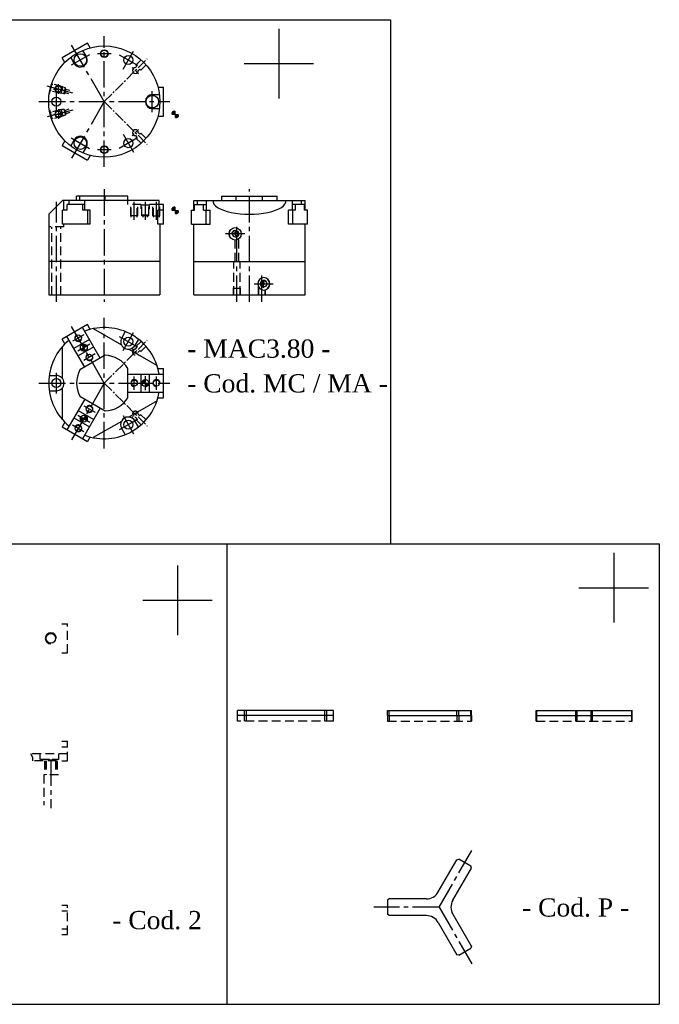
# Model space of a CAD drawing. Header units: millimetres. Extents: x 1438 to 2328, y 498 to 1206.
# Tile 2 of 2: x 1868 to 2328, y 498 to 1206. Entities that reach past the tile are written whole.
import ezdxf

# ---------------------------------------------------------------- set-up
doc = ezdxf.new("R2010")
doc.units = ezdxf.units.MM
doc.linetypes.add('CENTER2', pattern=[28.575, 19.05, -3.175, 3.175, -3.175])
doc.linetypes.add('DASHED2', pattern=[9.525, 6.35, -3.175])
doc.layers.add('1', color=2, linetype='DASHED2')
doc.layers.add('2', color=1, linetype='CENTER2')
doc.styles.get("Standard").update_dxf_attribs({"font": 'isocp.shx', "bigfont": 'chineset.shx'})

msp = doc.modelspace()

# ---------------------------------------------------------------- hatches: boundary and pattern name
h = msp.add_hatch()
h.set_pattern_fill('ANSI31', scale=0.0025, style=0)
h.set_pattern_definition([(45, (1735.704879, 1329.639323), (-0.00561266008, 0.00561266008), [])])
h.paths.add_polyline_path([(1979.45, 1140.36, 0.414214), (1976.95, 1137.86), (1979.45, 1137.86)])
h.paths.add_polyline_path([(1979.45, 1135.36, 0.414214), (1981.95, 1137.86), (1979.45, 1137.86)])
h.paths.add_polyline_path([(1979.45, 1068.86), (1979.45, 1071.36, 0.414214), (1976.95, 1068.86)])
h.paths.add_polyline_path([(1979.45, 1066.36, 0.414214), (1981.95, 1068.86), (1979.45, 1068.86)])
h = msp.add_hatch()
h.set_pattern_fill('ANSI31', scale=0.025, angle=120, style=0)
h.set_pattern_definition([(165, (1627.24418, 489.841085), (-0.020543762, -0.076670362), [])])
h.paths.add_polyline_path([(1911.57, 968.94, 0.414214), (1914.99, 968.02), (1913.74, 970.19)])
h.paths.add_polyline_path([(1912.49, 972.35), (1913.74, 970.19), (1915.9, 971.44, 0.414214)])
h = msp.add_hatch()
h.set_pattern_fill('ANSI31', scale=0.025, style=0)
h.set_pattern_definition([(45, (1685.24364, 1432.91954), (-0.056126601, 0.056126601), [])])
h.paths.add_polyline_path([(1957.99, 947.14, 0.414214), (1955.49, 944.64), (1957.99, 944.64)])
h.paths.add_polyline_path([(1960.49, 944.64), (1957.99, 944.64), (1957.99, 942.14, 0.414214)])
h = msp.add_hatch()
h.set_pattern_fill('ANSI31', scale=0.025, angle=-120, style=0)
h.set_pattern_definition([(285, (2472.97381, 911.15131), (0.076670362, 0.020543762), [])])
h.paths.add_polyline_path([(1915.9, 917.84, 0.414214), (1914.99, 921.25), (1913.74, 919.09)])
h.paths.add_polyline_path([(1912.49, 916.92), (1913.74, 919.09), (1911.57, 920.34, 0.414214)])

# ---------------------------------------------------------------- linework, layer by layer
at = {"color": 7}
for p, q in [((1438.02, 1206.03), (2134.28, 1206.03)), ((2134.28, 1206.03), (2134.28, 829.04)), ((2054.03, 1199.46), (2054.03, 1149.46)), ((1916.33, 1189.16), (1898.14, 1178.66)), ((1915.57, 1179.49), (1912.97, 1183.98)), ((1918.28, 1185.78), (1916.33, 1189.16)), ((1900.1, 1175.28), (1898.14, 1178.66)), ((1906.91, 1174.49), (1904.31, 1178.98)), ((2029.03, 1174.46), (2079.03, 1174.46)), ((1967.08, 1157.61), (1970.99, 1157.61)), ((1970.99, 1136.61), (1970.99, 1157.61)), ((1962.99, 1152.11), (1968.17, 1152.11)), ((1962.99, 1142.11), (1968.17, 1142.11)), ((1967.08, 1136.61), (1970.99, 1136.61)), ((1906.91, 1119.73), (1904.31, 1115.24)), ((1900.1, 1118.93), (1898.14, 1115.55)), ((1898.14, 1115.55), (1916.33, 1105.05)), ((1915.57, 1114.73), (1912.97, 1110.24)), ((1918.28, 1108.43), (1916.33, 1105.05)), ((1945.49, 1079.04), (1908.49, 1079.04)), ((1908.49, 1076.04), (1908.49, 1079.04)), ((1910.86, 1076.04), (1910.86, 1079.04)), ((1929.11, 1076.04), (1929.11, 1079.04)), ((1945.49, 1076.04), (1945.49, 1079.04)), ((2012.88, 1079.04), (2052.86, 1079.04)), ((2012.88, 1076.04), (2012.88, 1079.04)), ((2023.41, 1076.04), (2023.41, 1079.04)), ((2042.32, 1076.04), (2042.32, 1079.04)), ((2052.86, 1076.04), (2052.86, 1079.04)), ((1898.49, 1076.04), (1888.49, 1066.04)), ((1967.96, 1076.04), (1898.49, 1076.04)), ((1901.86, 1069.04), (1901.86, 1073.04)), ((1914.38, 1073.04), (1901.86, 1073.04)), ((1903.12, 1073.04), (1903.12, 1076.04)), ((1913.12, 1069.04), (1913.12, 1073.04)), ((1914.38, 1069.04), (1914.38, 1076.04)), ((1967.96, 1069.04), (1967.96, 1076.04)), ((1970.99, 1073.04), (1967.96, 1073.04)), ((1970.99, 1059.04), (1970.99, 1073.04)), ((1992.87, 1076.04), (2072.87, 1076.04)), ((1992.87, 1069.04), (1992.87, 1076.04)), ((1993.25, 1069.04), (1993.25, 1073.04)), ((1993.25, 1073.04), (2001.94, 1073.04)), ((1995.44, 1073.04), (1995.44, 1076.04)), ((1999.75, 1069.04), (1999.75, 1073.04)), ((2001.94, 1069.04), (2001.94, 1076.04)), ((2063.8, 1069.04), (2063.8, 1076.04)), ((2072.49, 1073.04), (2063.8, 1073.04)), ((2065.99, 1069.04), (2065.99, 1073.04)), ((2070.3, 1073.04), (2070.3, 1076.04)), ((2072.49, 1069.04), (2072.49, 1073.04)), ((2072.87, 1069.04), (2072.87, 1076.04)), ((1888.49, 1066.04), (1888.49, 1008.04)), ((1901.86, 1069.04), (1898.39, 1069.04)), ((1898.39, 1059.04), (1898.39, 1069.04)), ((1918.28, 1069.04), (1913.12, 1069.04)), ((1916.58, 1059.04), (1916.58, 1069.04)), ((1918.28, 1059.04), (1918.28, 1069.04)), ((1970.99, 1069.04), (1967.08, 1069.04)), ((1967.08, 1059.04), (1967.08, 1069.04)), ((1991.25, 1069.04), (1993.25, 1069.04)), ((1991.25, 1059.04), (1991.25, 1069.04)), ((1999.75, 1069.04), (2004.69, 1069.04)), ((2001.75, 1059.04), (2001.75, 1069.04)), ((2004.69, 1059.04), (2004.69, 1069.04)), ((2065.99, 1069.04), (2061.05, 1069.04)), ((2061.05, 1059.04), (2061.05, 1069.04)), ((2063.99, 1059.04), (2063.99, 1069.04)), ((2074.49, 1069.04), (2072.49, 1069.04)), ((2074.49, 1059.04), (2074.49, 1069.04)), ((1918.28, 1059.04), (1898.39, 1059.04)), ((1970.99, 1059.04), (1967.08, 1059.04)), ((1968.49, 1059.04), (1968.49, 1008.04)), ((1991.25, 1059.04), (2004.69, 1059.04)), ((1992.87, 1008.04), (1992.87, 1059.04)), ((2074.49, 1059.04), (2061.05, 1059.04)), ((2072.87, 1008.04), (2072.87, 1059.04)), ((1968.49, 1032.04), (1888.49, 1032.04)), ((1992.87, 1032.04), (2072.87, 1032.04)), ((1888.49, 1008.04), (1968.49, 1008.04)), ((1992.87, 1008.04), (2072.87, 1008.04)), ((1916.33, 986.69), (1898.14, 976.19)), ((1925.62, 962.61), (1912.87, 984.69)), ((1918.28, 983.31), (1916.33, 986.69)), ((1914.36, 956.11), (1901.61, 978.19)), ((1920.57, 983.85), (1940.75, 972.2)), ((1943.53, 981.7), (1940.97, 977.27)), ((1900.1, 972.81), (1898.14, 976.19)), ((1898.49, 947.8), (1898.49, 971.09)), ((1917.87, 976.03), (1906.61, 969.53)), ((1920.87, 970.84), (1909.61, 964.34)), ((1953.06, 976.2), (1950.5, 971.77)), ((1929.11, 964.63), (1910.86, 954.09)), ((1946.23, 969.04), (1966.4, 957.39)), ((1888.87, 950.14), (1893.99, 950.14)), ((1945.49, 934.1), (1945.49, 955.17)), ((1945.49, 951.14), (1970.99, 951.14)), ((1954.99, 938.14), (1954.99, 951.14)), ((1960.99, 938.14), (1960.99, 951.14)), ((1967.08, 955.14), (1970.99, 955.14)), ((1970.99, 934.14), (1970.99, 955.14)), ((1888.87, 939.14), (1893.99, 939.14)), ((1898.49, 918.18), (1898.49, 941.48)), ((1910.86, 935.18), (1929.11, 924.65)), ((1945.49, 938.14), (1970.99, 938.14)), ((1914.36, 933.16), (1901.61, 911.08)), ((1966.4, 931.89), (1946.23, 920.24)), ((1967.08, 934.14), (1970.99, 934.14)), ((1909.61, 924.94), (1920.87, 918.44)), ((1925.62, 926.66), (1912.87, 904.58)), ((1900.1, 916.46), (1898.14, 913.08)), ((1906.61, 919.74), (1917.87, 913.24)), ((1940.75, 917.08), (1920.57, 905.43)), ((1953.06, 913.08), (1950.5, 917.51)), ((1898.14, 913.08), (1916.33, 902.58)), ((1943.53, 907.58), (1940.97, 912.01)), ((1918.28, 905.96), (1916.33, 902.58)), ((1438.02, 829.04), (2327.58, 829.04)), ((2016.54, 829.04), (2016.54, 497.84)), ((2327.58, 829.04), (2327.58, 497.84)), ((2294.77, 822.47), (2294.77, 772.47)), ((1981.08, 813.41), (1981.08, 763.41)), ((2269.77, 797.47), (2319.77, 797.47)), ((1956.08, 788.41), (2006.08, 788.41)), ((2093.39, 709.05), (2024.31, 709.05)), ((2024.31, 705.55), (2024.31, 709.05)), ((2029.31, 705.55), (2029.31, 709.05)), ((2030.67, 705.55), (2030.67, 709.05)), ((2087.03, 705.55), (2087.03, 709.05)), ((2088.39, 705.55), (2088.39, 709.05)), ((2093.39, 705.55), (2093.39, 709.05)), ((2132.23, 705.55), (2132.23, 709.05)), ((2132.23, 709.05), (2192.43, 709.05)), ((2133.23, 705.55), (2133.23, 709.05)), ((2182.04, 705.55), (2182.04, 709.05)), ((2183.4, 705.55), (2183.4, 709.05)), ((2192.06, 705.55), (2192.06, 709.05)), ((2192.43, 705.55), (2192.43, 709.05)), ((2239.07, 709.05), (2308.16, 709.05)), ((2239.07, 705.55), (2239.07, 709.05)), ((2239.44, 705.55), (2239.44, 709.05)), ((2267.62, 705.55), (2267.62, 709.05)), ((2268.62, 705.55), (2268.62, 709.05)), ((2278.62, 705.55), (2278.62, 709.05)), ((2279.62, 705.55), (2279.62, 709.05)), ((2307.79, 705.55), (2307.79, 709.05)), ((2308.16, 705.55), (2308.16, 709.05)), ((2093.39, 705.55), (2024.31, 705.55)), ((2132.23, 705.55), (2192.43, 705.55)), ((2239.07, 705.55), (2308.16, 705.55)), ((2182.04, 601.83), (2183.4, 602.19)), ((2192.06, 597.19), (2183.4, 602.19)), ((2168.66, 578.65), (2182.04, 601.83)), ((2179.05, 572.65), (2192.43, 595.83)), ((2192.43, 595.83), (2192.06, 597.19)), ((2133.23, 573.65), (2132.23, 572.65)), ((2160, 573.65), (2133.23, 573.65)), ((2132.23, 572.65), (2132.23, 562.65)), ((2133.23, 561.65), (2132.23, 562.65)), ((2160, 561.65), (2133.23, 561.65)), ((2179.05, 562.65), (2192.43, 539.47)), ((2168.66, 556.65), (2182.04, 533.47)), ((2192.43, 539.47), (2192.06, 538.11)), ((2183.4, 533.11), (2182.04, 533.47)), ((2183.4, 533.11), (2192.06, 538.11)), ((1438.02, 497.84), (2327.58, 497.84))]:
    msp.add_line(p, q, dxfattribs=at)
at = {"color": 7, "ltscale": 0.4}
for p, q in [((1951.19, 1173.34), (1954.95, 1177.11)), ((1950.81, 1171.55), (1951.89, 1172.63)), ((1951.89, 1172.63), (1951.19, 1173.34)), ((1952.93, 1169.43), (1954.01, 1170.51)), ((1954.72, 1169.81), (1954.01, 1170.51)), ((1954.72, 1169.81), (1958.48, 1173.57)), ((1950.81, 1122.66), (1951.89, 1121.58)), ((1951.89, 1121.58), (1951.19, 1120.87)), ((1951.19, 1120.87), (1954.95, 1117.11)), ((1952.93, 1124.79), (1954.01, 1123.7)), ((1954.72, 1124.41), (1954.01, 1123.7)), ((1954.72, 1124.41), (1958.48, 1120.65))]:
    msp.add_line(p, q, dxfattribs=at)
at = {"color": 7, "linetype": 'DASHED2'}
for p, q in [((1898.04, 771.56), (1902.04, 771.56)), ((1902.04, 750.56), (1902.04, 771.56)), ((1898.04, 750.56), (1902.04, 750.56)), ((2024.31, 701.55), (2024.31, 705.55)), ((2093.39, 701.55), (2024.31, 701.55)), ((2029.31, 701.55), (2029.31, 705.55)), ((2030.67, 701.55), (2030.67, 705.55)), ((2087.03, 701.55), (2087.03, 705.55)), ((2088.39, 701.55), (2088.39, 705.55)), ((2093.39, 701.55), (2093.39, 705.55)), ((2132.23, 705.55), (2132.23, 701.55)), ((2132.23, 701.55), (2192.43, 701.55)), ((2133.23, 705.55), (2133.23, 701.55)), ((2182.04, 705.55), (2182.04, 701.55)), ((2183.4, 705.55), (2183.4, 701.55)), ((2192.06, 705.55), (2192.06, 701.55)), ((2192.43, 705.55), (2192.43, 701.55)), ((2239.07, 701.55), (2239.07, 705.55)), ((2239.07, 701.55), (2308.16, 701.55)), ((2239.44, 701.55), (2239.44, 705.55)), ((2267.62, 701.55), (2267.62, 705.55)), ((2268.62, 701.55), (2268.62, 705.55)), ((2278.62, 701.55), (2278.62, 705.55)), ((2279.62, 701.55), (2279.62, 705.55)), ((2307.79, 701.55), (2307.79, 705.55)), ((2308.16, 701.55), (2308.16, 705.55)), ((1898.04, 686.99), (1902.04, 686.99)), ((1902.04, 672.99), (1902.04, 686.99)), ((1898.04, 682.99), (1902.04, 682.99)), ((1898.04, 672.99), (1902.04, 672.99)), ((1898.04, 569.09), (1902.04, 569.09)), ((1902.04, 548.09), (1902.04, 569.09)), ((1898.04, 565.09), (1902.04, 565.09)), ((1898.04, 552.09), (1902.04, 552.09)), ((1898.04, 548.09), (1902.04, 548.09))]:
    msp.add_line(p, q, dxfattribs=at)
at = {"color": 7}
for centre, radius in [((1928.49, 1147.11), 40), ((1928.49, 1181.61), 2.75), ((1928.49, 1181.61), 2.5), ((1911.24, 1176.99), 4.5), ((1945.74, 1176.99), 3.25), ((1895.49, 1156.11), 2.23), ((1893.99, 1147.11), 3.25), ((1962.99, 1147.11), 4.5), ((1895.49, 1138.11), 2.23), ((1911.24, 1117.23), 4.5), ((1945.74, 1117.23), 3.25), ((1928.49, 1112.61), 2.75), ((1928.49, 1112.61), 2.5), ((1909.74, 977.11), 2.23), ((1945.74, 974.52), 3.25), ((1913.74, 970.19), 2.5), ((1917.74, 963.26), 2.23), ((1893.99, 944.64), 3.25), ((1949.99, 944.64), 2.23), ((1957.99, 944.64), 2.5), ((1965.99, 944.64), 2.23), ((1917.74, 926.02), 2.23), ((1913.74, 919.09), 2.5), ((1909.74, 912.16), 2.23), ((1945.74, 914.76), 3.25), ((1890.04, 761.06), 3.46)]:
    msp.add_circle(centre, radius, dxfattribs=at)
for centre, radius, start, end in [((1911.24, 1176.99), 5, 210, 30), ((1895.49, 1156.11), 2.5, 0, 270), ((1962.99, 1147.11), 5, 90, 270), ((1895.49, 1138.11), 2.5, 90, 0), ((1911.24, 1117.23), 5, 330, 150), ((1928.49, 944.64), 40, 9.35204, 110.64796), ((1909.74, 977.11), 2.5, 120, 30), ((1928.49, 944.64), 40, 129.35204, 230.64796), ((1945.74, 974.52), 5.5, 150, 330), ((1917.74, 963.26), 2.5, 120, 30), ((1928.49, 944.64), 20, 31.78833, 88.21167), ((1893.99, 944.64), 5.5, 270, 90), ((1928.49, 944.64), 20, 151.78833, 208.21167), ((1949.99, 944.64), 2.5, 0, 270), ((1965.99, 944.64), 2.5, 0, 270), ((1928.49, 944.64), 40, 249.35204, 350.64796), ((1917.74, 926.02), 2.5, 240, 150), ((1928.49, 944.64), 20, 271.78833, 328.21167), ((1909.74, 912.16), 2.5, 240, 150), ((1945.74, 914.76), 5.5, 30, 210), ((1890.04, 761.06), 4, 0, 270), ((2160, 583.65), 10, 270, 330), ((2187.71, 567.65), 10, 150, 210), ((2160, 551.65), 10, 30, 90)]:
    msp.add_arc(centre, radius, start, end, dxfattribs=at)
at = {"color": 7, "ltscale": 0.4}
for centre, start, end in [((1950.83, 1169.45), 90.58469, 359.41531), ((1950.83, 1124.76), 0.58469, 269.41531)]:
    msp.add_arc(centre, 2.1, start, end, dxfattribs=at)
at = {"color": 7}
for centre, major_axis, ratio, start_param, end_param in [((2032.87, 1076.04), (-26.46, 0), 0.377964, 0, 3.141593), ((2043.22, 1016.04), (0, -4.5), 0.980531, 3.141593, 6.283185), ((2043.09, 1016.04), (0, -4.5), 0.965926, 0.014775, 3.126818), ((2043.22, 1016.04), (0, 4.5), 0.951321, 3.141593, 6.283185), ((2043.09, 1016.04), (0, 2.5), 0.965926, 4.712389, 9.424778), ((2040.36, 1016.04), (0, -1.25), 0.965926, 0.708362, 2.43323), ((2040.5, 1016.04), (0, 2.23), 0.965926, 3.786073, 5.638705), ((2041.02, 1016.04), (0, -2.23), 0.965926, 0.501369, 2.640224), ((2041.02, 1016.04), (0, 2.5), 0.965926, 4.712389, 5.703365)]:
    msp.add_ellipse(centre, major_axis=major_axis, ratio=ratio, start_param=start_param, end_param=end_param, dxfattribs=at)
at = {"color": 7, "extrusion": (0, 0, -1)}
for centre, major_axis, ratio, start_param, end_param in [((2022.52, 1052.04), (0, 4.5), 0.951321, 3.141593, 6.283185), ((2022.65, 1052.04), (0, 4.5), 0.965926, 3.156368, 6.26841), ((2022.52, 1052.04), (0, -4.5), 0.980531, 3.141593, 6.283185), ((2022.65, 1052.04), (0, -2.5), 0.965926, 1.570796, 6.283185), ((2024.72, 1052.04), (0, -2.5), 0.965926, 1.570796, 2.561772), ((2024.72, 1052.04), (0, 2.23), 0.965926, 3.642961, 5.781816), ((2025.23, 1052.04), (0, -2.23), 0.965926, 0.64448, 2.497113), ((2025.38, 1052.04), (0, 1.25), 0.965926, 3.849955, 5.574823)]:
    msp.add_ellipse(centre, major_axis=major_axis, ratio=ratio, start_param=start_param, end_param=end_param, dxfattribs=at)
msp.add_ellipse((2022.65, 1052.04), major_axis=(0, -2.23), ratio=0.965926, dxfattribs=at)
at = {"color": 7}
msp.add_ellipse((2043.09, 1016.04), major_axis=(0, -2.23), ratio=0.965926, dxfattribs=at)
at = {"layer": '1', "color": 7}
for p, q in [((1889.17, 1152.98), (1891.5, 1161.68)), ((1891.5, 1161.68), (1891.26, 1161.74)), ((1897.41, 1152.85), (1889.69, 1154.92)), ((1899.42, 1152.59), (1889.76, 1155.18)), ((1900.57, 1156.9), (1890.91, 1159.49)), ((1898.71, 1157.68), (1890.98, 1159.75)), ((1897.41, 1152.85), (1898.71, 1157.68)), ((1899.42, 1152.59), (1900.57, 1156.9)), ((1900.22, 1153.39), (1900.86, 1155.8)), ((1900.86, 1155.8), (1900.57, 1156.9)), ((1903.73, 1155.04), (1900.86, 1155.8)), ((1889.17, 1152.98), (1888.93, 1153.05)), ((1899.42, 1152.59), (1900.22, 1153.39)), ((1903.08, 1152.62), (1900.22, 1153.39)), ((1889.17, 1141.23), (1888.93, 1141.17)), ((1889.17, 1141.23), (1891.5, 1132.54)), ((1897.41, 1141.37), (1889.69, 1139.3)), ((1899.42, 1141.63), (1889.76, 1139.04)), ((1897.41, 1141.37), (1898.71, 1136.54)), ((1899.42, 1141.63), (1900.57, 1137.32)), ((1899.42, 1141.63), (1900.22, 1140.83)), ((1903.08, 1141.59), (1900.22, 1140.83)), ((1900.22, 1140.83), (1900.86, 1138.41)), ((1900.57, 1137.32), (1890.91, 1134.73)), ((1898.71, 1136.54), (1890.98, 1134.47)), ((1900.86, 1138.41), (1900.57, 1137.32)), ((1903.73, 1139.18), (1900.86, 1138.41)), ((1891.5, 1132.54), (1891.26, 1132.47)), ((1899.49, 1069.04), (1899.49, 1076.04)), ((1945.49, 1073.04), (1945.49, 1076.04)), ((1954.99, 1073.04), (1945.49, 1073.04)), ((1947.49, 1065.04), (1947.49, 1073.04)), ((1947.76, 1064.04), (1947.76, 1073.04)), ((1952.22, 1064.04), (1952.22, 1073.04)), ((1952.49, 1065.04), (1952.49, 1073.04)), ((1954.99, 1070.04), (1954.99, 1073.04)), ((1955.49, 1070.04), (1954.99, 1070.04)), ((1960.49, 1072.54), (1955.49, 1072.54)), ((1955.49, 1065.04), (1955.49, 1072.54)), ((1960.49, 1065.04), (1960.49, 1072.54)), ((1960.99, 1070.04), (1960.49, 1070.04)), ((1967.32, 1073.04), (1960.99, 1073.04)), ((1960.99, 1070.04), (1960.99, 1073.04)), ((1963.49, 1065.04), (1963.49, 1073.04)), ((1963.76, 1064.04), (1963.76, 1073.04)), ((1968.22, 1064.04), (1968.22, 1073.04)), ((1968.49, 1065.04), (1968.49, 1073.04)), ((1952.49, 1065.04), (1947.49, 1065.04)), ((1960.49, 1065.54), (1955.49, 1065.54)), ((1960.49, 1065.04), (1955.49, 1065.04)), ((1956.49, 1064.04), (1956.49, 1065.04)), ((1959.49, 1064.04), (1959.49, 1065.04)), ((1963.49, 1065.04), (1968.49, 1065.04)), ((1899.49, 1057.04), (1888.49, 1057.04)), ((1890.74, 1008.04), (1890.74, 1057.04)), ((1897.24, 1008.04), (1897.24, 1057.04)), ((1899.49, 1057.04), (1899.49, 1059.04)), ((2025.12, 1032.04), (2025.12, 1048.41)), ((2022.62, 1032.04), (2022.62, 1047.54)), ((2021.64, 1008.04), (2021.64, 1032.04)), ((2026.1, 1008.04), (2026.1, 1032.04)), ((2021.37, 1008.04), (2021.37, 1013.04)), ((2021.37, 1013.04), (2026.37, 1013.04)), ((2026.37, 1008.04), (2026.37, 1013.04)), ((2039.37, 1008.04), (2039.37, 1013.85)), ((2039.64, 1008.04), (2039.64, 1013.42)), ((2044.1, 1008.04), (2044.1, 1011.64)), ((2044.37, 1008.04), (2044.37, 1011.71)), ((1951.19, 970.87), (1954.95, 974.63)), ((1951.89, 970.16), (1951.19, 970.87)), ((1954.72, 967.34), (1958.48, 971.1)), ((1950.81, 969.08), (1951.89, 970.16)), ((1952.93, 966.96), (1954.01, 968.04)), ((1954.72, 967.34), (1954.01, 968.04)), ((1952.93, 922.31), (1954.01, 921.23)), ((1954.72, 921.94), (1954.01, 921.23)), ((1954.72, 921.94), (1958.48, 918.18)), ((1950.81, 920.19), (1951.89, 919.11)), ((1951.89, 919.11), (1951.19, 918.4)), ((1951.19, 918.4), (1954.95, 914.64)), ((1902.04, 677.99), (1875.54, 677.99)), ((1877.04, 675.39), (1875.54, 677.99)), ((1877.04, 672.99), (1877.04, 675.39)), ((1894.14, 672.99), (1877.04, 672.99)), ((1882.04, 677.99), (1882.04, 673.99)), ((1889.04, 673.99), (1882.04, 673.99)), ((1885.54, 672.99), (1885.54, 662.99)), ((1886.04, 672.99), (1886.04, 662.99)), ((1886.58, 672.99), (1886.58, 662.99)), ((1889.04, 673.99), (1889.04, 672.99)), ((1895.54, 673.99), (1891.04, 673.99)), ((1891.04, 673.99), (1891.04, 672.99)), ((1893.5, 672.99), (1893.5, 662.99)), ((1894.04, 672.99), (1894.04, 662.99)), ((1894.54, 672.99), (1894.54, 662.99)), ((1895.54, 677.99), (1895.54, 673.99)), ((1895.54, 662.99), (1885.04, 662.99)), ((1885.04, 662.99), (1885.04, 640.99))]:
    msp.add_line(p, q, dxfattribs=at)
for centre, start, end in [((1950.83, 966.98), 90.58469, 359.41531), ((1950.83, 922.29), 0.58469, 269.41531)]:
    msp.add_arc(centre, 2.1, start, end, dxfattribs=at)
at = {"layer": '2', "color": 7}
for p, q in [((1928.49, 1100.11), (1928.49, 1194.11)), ((1928.49, 1147.11), (1904.99, 1187.81)), ((1941.99, 1170.49), (1949.49, 1183.48)), ((1917.73, 1180.74), (1904.74, 1173.24)), ((1923.49, 1181.61), (1933.49, 1181.61)), ((1939.24, 1180.74), (1952.23, 1173.24)), ((1905.79, 1153.19), (1887.44, 1158.11)), ((1891.99, 1156.11), (1898.99, 1156.11)), ((1893.99, 1139.61), (1893.99, 1154.61)), ((1895.49, 1152.61), (1895.49, 1159.61)), ((1962.99, 1139.61), (1962.99, 1154.61)), ((1881.49, 1147.11), (1975.49, 1147.11)), ((1905.79, 1141.03), (1887.44, 1136.11)), ((1895.49, 1141.61), (1895.49, 1134.61)), ((1928.49, 1147.11), (1904.99, 1106.41)), ((1891.99, 1138.11), (1898.99, 1138.11)), ((1904.74, 1120.98), (1917.73, 1113.48)), ((1952.23, 1120.98), (1939.24, 1113.48)), ((1941.99, 1123.73), (1949.49, 1110.74)), ((1923.49, 1112.61), (1933.49, 1112.61)), ((1928.49, 1084.04), (1928.49, 1003.04)), ((2032.87, 1003.04), (2032.87, 1084.04)), ((1893.99, 1003.04), (1893.99, 1075.08)), ((1949.99, 1062.04), (1949.99, 1075.04)), ((1957.99, 1062.04), (1957.99, 1075.04)), ((1965.99, 1062.04), (1965.99, 1075.04)), ((2023.87, 1003.04), (2023.87, 1058.91)), ((2029.43, 1052.04), (2015.74, 1052.04)), ((2041.87, 1003.04), (2041.87, 1022.91)), ((2036.31, 1016.04), (2050, 1016.04)), ((1928.49, 897.64), (1928.49, 991.64)), ((1928.49, 944.64), (1904.99, 985.34)), ((1913.83, 979.48), (1905.64, 974.75)), ((1939.24, 978.27), (1952.23, 970.77)), ((1941.99, 968.02), (1949.49, 981.01)), ((1918.07, 972.69), (1909.41, 967.69)), ((1921.83, 965.62), (1913.64, 960.89)), ((1893.99, 937.14), (1893.99, 952.14)), ((1949.99, 939.91), (1949.99, 949.37)), ((1957.99, 939.64), (1957.99, 949.64)), ((1965.99, 939.91), (1965.99, 949.37)), ((1881.49, 944.64), (1975.49, 944.64)), ((1928.49, 944.64), (1904.99, 903.93)), ((1913.64, 928.38), (1921.83, 923.65)), ((1909.41, 921.59), (1918.07, 916.59)), ((1941.99, 921.25), (1949.49, 908.26)), ((1905.64, 914.53), (1913.83, 909.8)), ((1952.23, 918.51), (1939.24, 911.01)), ((1890.04, 673.99), (1890.04, 638.99)), ((2169.23, 567.65), (2192.73, 608.35)), ((2169.23, 567.65), (2122.23, 567.65)), ((2169.23, 567.65), (2192.73, 526.95))]:
    msp.add_line(p, q, dxfattribs=at)
at = {"layer": '2', "color": 7, "ltscale": 0.4}
for p, q in [((1928.49, 1147.11), (1959.34, 1177.96)), ((1928.49, 1147.11), (1959.34, 1116.26)), ((1928.49, 944.64), (1959.34, 975.49)), ((1928.49, 944.64), (1959.34, 913.78))]:
    msp.add_line(p, q, dxfattribs=at)
at = {"layer": '2', "color": 7, "ltscale": 0.2}
for p, q in [((1953.09, 1167.2), (1948.58, 1171.71)), ((1953.09, 1127.02), (1948.58, 1122.51)), ((1953.09, 964.73), (1948.58, 969.24)), ((1953.09, 924.55), (1948.58, 920.04))]:
    msp.add_line(p, q, dxfattribs=at)

# ---------------------------------------------------------------- texts
at = {"color": 7, "char_height": 13.125, "width": 147.9171, "attachment_point": 7}
for s, insert in [('\\fRomantic|b0|i0|c2|p2;- MAC3.80 -', (1988.1, 962.62)), ('\\fRomantic|b0|i0|c2|p2;- Cod. MC / MA -', (1988.1, 937.62)), ('\\fRomantic|b0|i0|c2|p2;- Cod. P -', (2228.85, 560.64)), ('\\fRomantic|b0|i0|c2|p2;- Cod. 2', (1934.19, 551.57))]:
    msp.add_mtext(s, dxfattribs=dict(at, insert=insert))

doc.saveas('drawing.dxf')
